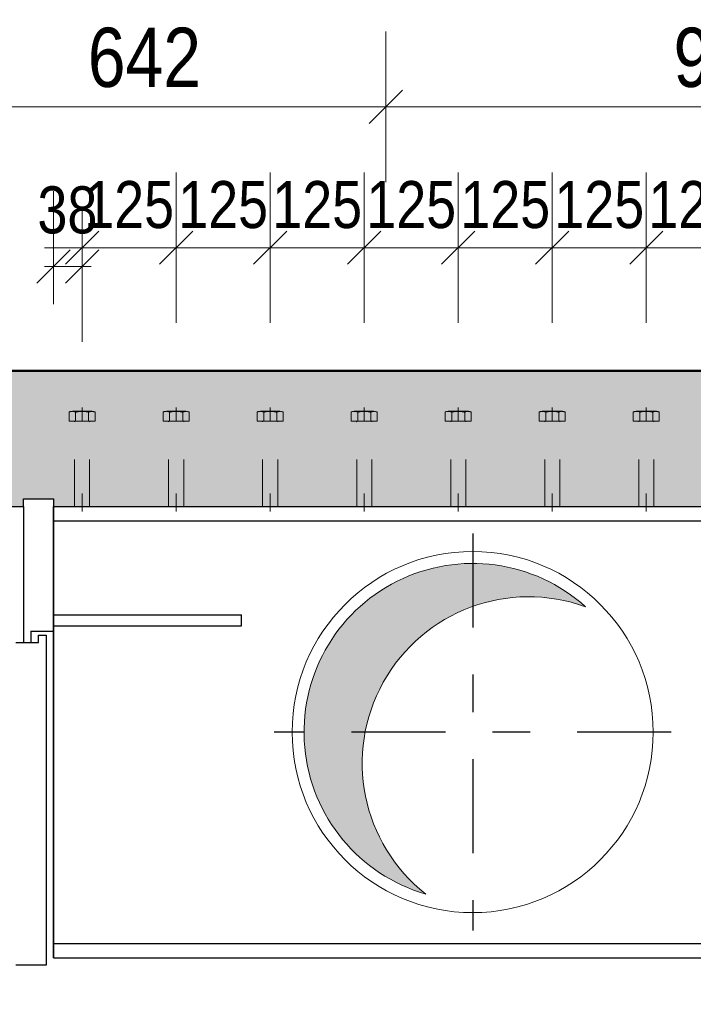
# Model space of a CAD drawing. Header units: millimetres. Extents: x -8.5 to 60.3, y 0 to 42.
# Tile 42 of 109: x 14.7 to 16.5, y 9.5 to 12.1. Entities that reach past the tile are written whole.
import ezdxf

# ---------------------------------------------------------------- set-up
doc = ezdxf.new("R2010")
doc.units = ezdxf.units.MM
doc.linetypes.add('DASHDOT', pattern=[1, 0.5, -0.25, 0, -0.25])
doc.linetypes.add('HIDDEN', pattern=[0.375, 0.25, -0.125])
doc.styles.add('Arial Narrow', font='ARIALN.TTF')
doc.dimstyles.new('Arch_Strakon_dimstyle', dxfattribs={"dimtxt": 11.25, "dimasz": 1, "dimexe": 1.25, "dimexo": 0.0625, "dimgap": 1, "dimtad": 0, "dimdec": 3, "dimzin": 12, "dimdsep": 46, "dimtxsty": 'Arial Narrow', "dimblk": 'Arrowhead_Tick', "dimsah": 1, "dimcen": 0, "dimse1": 1, "dimse2": 1, "dimclrd": 6, "dimclrt": 3, "dimazin": 0, "dimtfac": 1, "dimtdec": 4, "dimtmove": 0, "dimatfit": 3, "dimldrblk": 'NONE', "dimfxl": 1, "dimtvp": 1, "dimtolj": 1, "dimtzin": 0, "dimlwd": 13, "dimarcsym": 2})

# ---------------------------------------------------------------- blocks, each defined once
blk = doc.blocks.new('Arrowhead_Tick')
at = {"color": 0, "linetype": 'Continuous', "lineweight": -2, "ltscale": 0.5}
for p, q in [((0, 20), (0, -10)), ((-1, 0), (0, 0)), ((10, 0), (0, 0))]:
    blk.add_line(p, q, dxfattribs=at)
at = {"color": 2, "linetype": 'Continuous', "lineweight": 35, "ltscale": 0.5}
blk.add_line((4.42, 4.42), (-4.42, -4.42), dxfattribs=at)
blk = doc.blocks.new('*D28')
at = {"color": 6, "linetype": 'Continuous', "lineweight": 13}
blk.add_line((23.0661, 9.6636), (23.0661, 10.8436), dxfattribs=at)
at = {"layer": 'Defpoints', "color": 0}
for p in [(3.6684, 10.8536), (23.0661, 10.8536), (3.6684, 9.6536)]:
    blk.add_point(p, dxfattribs=at)
at = {"color": 6, "lineweight": 13, "xscale": 0.01, "yscale": 0.01, "zscale": 0.01}
for p, rotation in [((23.0661, 10.8536), 90), ((23.0661, 9.6536), 270)]:
    blk.add_blockref('Arrowhead_Tick', p, dxfattribs=dict(at, rotation=rotation))
at = {"color": 2, "lineweight": -2, "insert": (22.9357, 10.2536), "char_height": 0.1575, "attachment_point": 5, "rotation": 90, "style": 'Arial Narrow'}
blk.add_mtext('\\A1;600', dxfattribs=at)
blk = doc.blocks.new('_None')
blk = doc.blocks.new('*D56')
at = {"color": 6, "linetype": 'Continuous', "lineweight": 13}
blk.add_line((14.3884, 11.9159), (15.6517, 11.9159), dxfattribs=at)
at = {"layer": 'Defpoints', "color": 0}
for p in [(15.6617, 11.9159), (15.6617, 11.2136), (14.3784, 9.5936)]:
    blk.add_point(p, dxfattribs=at)
at = {"color": 6, "lineweight": 13, "xscale": 0.01, "yscale": 0.01, "zscale": 0.01}
for p, rotation in [((15.6617, 11.9159), 359.9999999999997), ((14.3784, 11.9159), 179.9999999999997)]:
    blk.add_blockref('Arrowhead_Tick', p, dxfattribs=dict(at, rotation=rotation))
at = {"color": 2, "lineweight": -2, "insert": (15.02, 12.0464), "char_height": 0.1575, "attachment_point": 5, "style": 'Arial Narrow'}
blk.add_mtext('\\A1;642', dxfattribs=at)
blk = doc.blocks.new('*D57')
at = {"color": 6, "linetype": 'Continuous', "lineweight": 13}
blk.add_line((15.6717, 11.9159), (17.4828, 11.9159), dxfattribs=at)
at = {"layer": 'Defpoints', "color": 0}
for p in [(17.4928, 11.9159), (15.6617, 11.2136), (17.4928, 10.7816)]:
    blk.add_point(p, dxfattribs=at)
at = {"color": 6, "lineweight": 13, "xscale": 0.01, "yscale": 0.01, "zscale": 0.01}
blk.add_blockref('Arrowhead_Tick', (17.4928, 11.9159), dxfattribs=at)
at = {"color": 6, "lineweight": 13, "xscale": 0.01, "yscale": 0.01, "zscale": 0.01, "rotation": 180}
blk.add_blockref('Arrowhead_Tick', (15.6617, 11.9159), dxfattribs=at)
at = {"color": 2, "lineweight": -2, "insert": (16.5772, 12.0464), "char_height": 0.1575, "attachment_point": 5, "style": 'Arial Narrow'}
blk.add_mtext('\\A1;916', dxfattribs=at)
blk = doc.blocks.new('*D65')
at = {"color": 6, "linetype": 'Continuous', "lineweight": 13}
for p, q in [((14.7484, 8.4117), (14.7384, 8.4117)), ((14.7584, 8.4117), (14.7784, 8.4117)), ((14.7884, 8.4117), (14.7984, 8.4117))]:
    blk.add_line(p, q, dxfattribs=at)
at = {"layer": 'Defpoints', "color": 0}
for p in [(14.7584, 9.6336), (14.7784, 9.6536), (14.7784, 8.4117)]:
    blk.add_point(p, dxfattribs=at)
at = {"color": 6, "lineweight": 13, "xscale": 0.01, "yscale": 0.01, "zscale": 0.01}
blk.add_blockref('Arrowhead_Tick', (14.7584, 8.4117), dxfattribs=at)
at = {"color": 6, "lineweight": 13, "xscale": 0.01, "yscale": 0.01, "zscale": 0.01, "rotation": 180}
blk.add_blockref('Arrowhead_Tick', (14.7784, 8.4117), dxfattribs=at)
at = {"color": 2, "lineweight": -2, "insert": (14.9564, 8.4617), "char_height": 0.1575, "attachment_point": 5, "style": 'Arial Narrow'}
blk.add_mtext('\\A1;10', dxfattribs=at)
blk = doc.blocks.new('*D66')
at = {"color": 6, "linetype": 'Continuous', "lineweight": 13}
blk.add_line((14.7884, 8.4617), (37.2933, 8.4617), dxfattribs=at)
at = {"layer": 'Defpoints', "color": 0}
for p in [(14.7784, 9.6536), (37.3033, 9.6536), (37.3033, 8.4617)]:
    blk.add_point(p, dxfattribs=at)
at = {"color": 6, "lineweight": 13, "xscale": 0.01, "yscale": 0.01, "zscale": 0.01}
blk.add_blockref('Arrowhead_Tick', (37.3033, 8.4617), dxfattribs=at)
at = {"color": 6, "lineweight": 13, "xscale": 0.01, "yscale": 0.01, "zscale": 0.01, "rotation": 180}
blk.add_blockref('Arrowhead_Tick', (14.7784, 8.4617), dxfattribs=at)
at = {"color": 2, "lineweight": -2, "insert": (26.0408, 8.5921), "char_height": 0.1575, "attachment_point": 5, "style": 'Arial Narrow'}
blk.add_mtext('\\A1;11262', dxfattribs=at)
blk = doc.blocks.new('*D102')
at = {"color": 6, "linetype": 'Continuous', "lineweight": 13}
blk.add_line((14.3884, 7.9414), (36.2328, 7.9414), dxfattribs=at)
at = {"layer": 'Defpoints', "color": 0}
for p in [(14.3784, 9.5936), (36.2428, 8.6434), (36.2428, 7.9414)]:
    blk.add_point(p, dxfattribs=at)
at = {"color": 6, "lineweight": 13, "xscale": 0.01, "yscale": 0.01, "zscale": 0.01}
blk.add_blockref('Arrowhead_Tick', (36.2428, 7.9414), dxfattribs=at)
at = {"color": 6, "lineweight": 13, "xscale": 0.01, "yscale": 0.01, "zscale": 0.01, "rotation": 180}
blk.add_blockref('Arrowhead_Tick', (14.3784, 7.9414), dxfattribs=at)
at = {"color": 2, "lineweight": 35, "insert": (25.3106, 8.0807), "char_height": 0.175, "attachment_point": 5, "style": 'Arial Narrow'}
blk.add_mtext('\\A1;10932', dxfattribs=at)
blk = doc.blocks.new('*D300')
at = {"color": 6, "linetype": 'Continuous', "lineweight": 13}
for p, q in [((14.7684, 11.4914), (14.7584, 11.4914)), ((14.7784, 11.4914), (14.8544, 11.4914)), ((14.8644, 11.4914), (14.8744, 11.4914))]:
    blk.add_line(p, q, dxfattribs=at)
at = {"layer": 'Defpoints', "color": 0}
for p in [(14.8544, 11.4914), (14.8544, 11.1163), (14.7784, 10.8536)]:
    blk.add_point(p, dxfattribs=at)
at = {"color": 6, "lineweight": 13, "xscale": 0.01, "yscale": 0.01, "zscale": 0.01}
blk.add_blockref('Arrowhead_Tick', (14.7784, 11.4914), dxfattribs=at)
at = {"color": 6, "lineweight": 13, "xscale": 0.01, "yscale": 0.01, "zscale": 0.01, "rotation": 180}
blk.add_blockref('Arrowhead_Tick', (14.8544, 11.4914), dxfattribs=at)
at = {"color": 3, "lineweight": 35, "insert": (14.8152, 11.6411), "char_height": 0.125, "attachment_point": 5, "style": 'Arial Narrow'}
blk.add_mtext('\\A1;38', dxfattribs=at)
blk = doc.blocks.new('*D301')
at = {"color": 6, "linetype": 'Continuous', "lineweight": 13}
blk.add_line((14.8644, 11.5414), (15.0944, 11.5414), dxfattribs=at)
at = {"layer": 'Defpoints', "color": 0}
for p in [(15.1044, 11.5414), (14.8544, 11.1163), (15.1044, 11.1163)]:
    blk.add_point(p, dxfattribs=at)
at = {"color": 6, "lineweight": 13, "xscale": 0.01, "yscale": 0.01, "zscale": 0.01}
blk.add_blockref('Arrowhead_Tick', (15.1044, 11.5414), dxfattribs=at)
at = {"color": 6, "lineweight": 13, "xscale": 0.01, "yscale": 0.01, "zscale": 0.01, "rotation": 180}
blk.add_blockref('Arrowhead_Tick', (14.8544, 11.5414), dxfattribs=at)
at = {"color": 3, "lineweight": 35, "insert": (14.9794, 11.6552), "char_height": 0.125, "attachment_point": 5, "style": 'Arial Narrow'}
blk.add_mtext('\\A1;125', dxfattribs=at)
blk = doc.blocks.new('*D302')
at = {"color": 6, "linetype": 'Continuous', "lineweight": 13}
blk.add_line((15.1144, 11.5414), (15.3444, 11.5414), dxfattribs=at)
at = {"layer": 'Defpoints', "color": 0}
for p in [(15.3544, 11.5414), (15.1044, 11.1163), (15.3544, 11.1163)]:
    blk.add_point(p, dxfattribs=at)
at = {"color": 6, "lineweight": 13, "xscale": 0.01, "yscale": 0.01, "zscale": 0.01}
blk.add_blockref('Arrowhead_Tick', (15.3544, 11.5414), dxfattribs=at)
at = {"color": 6, "lineweight": 13, "xscale": 0.01, "yscale": 0.01, "zscale": 0.01, "rotation": 180}
blk.add_blockref('Arrowhead_Tick', (15.1044, 11.5414), dxfattribs=at)
at = {"color": 3, "lineweight": 35, "insert": (15.2294, 11.6552), "char_height": 0.125, "attachment_point": 5, "style": 'Arial Narrow'}
blk.add_mtext('\\A1;125', dxfattribs=at)
blk = doc.blocks.new('*D303')
at = {"color": 6, "linetype": 'Continuous', "lineweight": 13}
blk.add_line((15.3644, 11.5414), (15.5944, 11.5414), dxfattribs=at)
at = {"layer": 'Defpoints', "color": 0}
for p in [(15.6044, 11.5414), (15.3544, 11.1163), (15.6044, 11.1163)]:
    blk.add_point(p, dxfattribs=at)
at = {"color": 6, "lineweight": 13, "xscale": 0.01, "yscale": 0.01, "zscale": 0.01}
blk.add_blockref('Arrowhead_Tick', (15.6044, 11.5414), dxfattribs=at)
at = {"color": 6, "lineweight": 13, "xscale": 0.01, "yscale": 0.01, "zscale": 0.01, "rotation": 180}
blk.add_blockref('Arrowhead_Tick', (15.3544, 11.5414), dxfattribs=at)
at = {"color": 3, "lineweight": 35, "insert": (15.4794, 11.6552), "char_height": 0.125, "attachment_point": 5, "style": 'Arial Narrow'}
blk.add_mtext('\\A1;125', dxfattribs=at)
blk = doc.blocks.new('*D304')
at = {"color": 6, "linetype": 'Continuous', "lineweight": 13}
blk.add_line((15.8644, 11.5414), (16.0944, 11.5414), dxfattribs=at)
at = {"layer": 'Defpoints', "color": 0}
for p in [(16.1044, 11.5414), (15.8544, 11.1163), (16.1044, 11.1163)]:
    blk.add_point(p, dxfattribs=at)
at = {"color": 6, "lineweight": 13, "xscale": 0.01, "yscale": 0.01, "zscale": 0.01}
blk.add_blockref('Arrowhead_Tick', (16.1044, 11.5414), dxfattribs=at)
at = {"color": 6, "lineweight": 13, "xscale": 0.01, "yscale": 0.01, "zscale": 0.01, "rotation": 180}
blk.add_blockref('Arrowhead_Tick', (15.8544, 11.5414), dxfattribs=at)
at = {"color": 3, "lineweight": 35, "insert": (15.9794, 11.6552), "char_height": 0.125, "attachment_point": 5, "style": 'Arial Narrow'}
blk.add_mtext('\\A1;125', dxfattribs=at)
blk = doc.blocks.new('*D305')
at = {"color": 6, "linetype": 'Continuous', "lineweight": 13}
blk.add_line((16.1144, 11.5414), (16.3444, 11.5414), dxfattribs=at)
at = {"layer": 'Defpoints', "color": 0}
for p in [(16.3544, 11.5414), (16.1044, 11.1163), (16.3544, 11.1163)]:
    blk.add_point(p, dxfattribs=at)
at = {"color": 6, "lineweight": 13, "xscale": 0.01, "yscale": 0.01, "zscale": 0.01}
blk.add_blockref('Arrowhead_Tick', (16.3544, 11.5414), dxfattribs=at)
at = {"color": 6, "lineweight": 13, "xscale": 0.01, "yscale": 0.01, "zscale": 0.01, "rotation": 180}
blk.add_blockref('Arrowhead_Tick', (16.1044, 11.5414), dxfattribs=at)
at = {"color": 3, "lineweight": 35, "insert": (16.2294, 11.6552), "char_height": 0.125, "attachment_point": 5, "style": 'Arial Narrow'}
blk.add_mtext('\\A1;125', dxfattribs=at)
blk = doc.blocks.new('*D306')
at = {"color": 6, "linetype": 'Continuous', "lineweight": 13}
blk.add_line((16.3644, 11.5414), (16.5944, 11.5414), dxfattribs=at)
at = {"layer": 'Defpoints', "color": 0}
for p in [(16.6044, 11.5414), (16.3544, 11.1163), (16.6044, 11.1163)]:
    blk.add_point(p, dxfattribs=at)
at = {"color": 6, "lineweight": 13, "xscale": 0.01, "yscale": 0.01, "zscale": 0.01}
blk.add_blockref('Arrowhead_Tick', (16.6044, 11.5414), dxfattribs=at)
at = {"color": 6, "lineweight": 13, "xscale": 0.01, "yscale": 0.01, "zscale": 0.01, "rotation": 180}
blk.add_blockref('Arrowhead_Tick', (16.3544, 11.5414), dxfattribs=at)
at = {"color": 3, "lineweight": 35, "insert": (16.4794, 11.6552), "char_height": 0.125, "attachment_point": 5, "style": 'Arial Narrow'}
blk.add_mtext('\\A1;125', dxfattribs=at)
blk = doc.blocks.new('*D374')
at = {"color": 6, "linetype": 'Continuous', "lineweight": 13}
blk.add_line((15.6144, 11.5414), (15.8444, 11.5414), dxfattribs=at)
at = {"layer": 'Defpoints', "color": 0}
for p in [(15.8544, 11.5414), (15.6044, 11.1163), (15.8544, 11.1163)]:
    blk.add_point(p, dxfattribs=at)
at = {"color": 6, "lineweight": 13, "xscale": 0.01, "yscale": 0.01, "zscale": 0.01}
blk.add_blockref('Arrowhead_Tick', (15.8544, 11.5414), dxfattribs=at)
at = {"color": 6, "lineweight": 13, "xscale": 0.01, "yscale": 0.01, "zscale": 0.01, "rotation": 180}
blk.add_blockref('Arrowhead_Tick', (15.6044, 11.5414), dxfattribs=at)
at = {"color": 3, "lineweight": 35, "insert": (15.7294, 11.6552), "char_height": 0.125, "attachment_point": 5, "style": 'Arial Narrow'}
blk.add_mtext('\\A1;125', dxfattribs=at)

msp = doc.modelspace()

# ---------------------------------------------------------------- hatches: boundary and pattern name
at = {"true_color": 0xceffce}
msp.add_hatch(color=254, dxfattribs=at).paths.add_polyline_path([(36.903281, 11.213589), (36.803281, 10.853589), (14.778382, 10.853589), (14.778382, 10.873589), (14.698382, 10.873589), (14.698382, 10.853589), (14.058382, 10.853589), (14.058382, 10.873589), (13.978382, 10.873589), (13.978382, 10.853589), (3.668384, 10.853589), (3.668384, 10.873589), (3.618384, 10.873589), (3.618384, 10.853589), (3.078384, 10.853589), (3.078384, 11.213589)])
at = {"true_color": 0xdfdfdf}
msp.add_hatch(color=254, dxfattribs=at).paths.add_polyline_path([(16.18694, 10.591994), (16.180813, 10.597224), (16.174593, 10.602344), (16.168282, 10.607351), (16.161881, 10.612244), (16.155394, 10.617021), (16.148823, 10.621681), (16.142168, 10.626222), (16.135433, 10.630643), (16.12862, 10.634942), (16.12173, 10.639117), (16.114767, 10.643169), (16.107732, 10.647095), (16.100627, 10.650893), (16.093456, 10.654564), (16.08622, 10.658104), (16.078921, 10.661515), (16.071562, 10.664794), (16.064145, 10.667939), (16.056674, 10.670952), (16.049149, 10.673829), (16.041573, 10.676571), (16.03395, 10.679176), (16.026281, 10.681644), (16.018569, 10.683974), (16.010817, 10.686165), (16.003026, 10.688216), (15.9952, 10.690127), (15.98734, 10.691897), (15.97945, 10.693525), (15.971532, 10.695011), (15.963589, 10.696355), (15.955623, 10.697556), (15.947636, 10.698614), (15.939632, 10.699528), (15.931613, 10.700298), (15.923581, 10.700924), (15.915539, 10.701406), (15.90749, 10.701742), (15.899436, 10.701935), (15.89138, 10.701982), (15.883325, 10.701885), (15.875272, 10.701643), (15.867225, 10.701257), (15.859186, 10.700726), (15.851159, 10.70005), (15.843144, 10.699231), (15.835146, 10.698267), (15.827166, 10.69716), (15.819207, 10.69591), (15.811272, 10.694517), (15.803364, 10.692982), (15.795484, 10.691305), (15.787636, 10.689487), (15.779821, 10.687528), (15.772044, 10.685429), (15.764305, 10.68319), (15.756607, 10.680813), (15.748954, 10.678298), (15.741346, 10.675645), (15.733788, 10.672857), (15.726281, 10.669933), (15.718828, 10.666875), (15.711431, 10.663683), (15.704093, 10.660359), (15.696815, 10.656904), (15.689601, 10.653318), (15.682452, 10.649604), (15.675371, 10.645762), (15.66836, 10.641793), (15.661422, 10.637698), (15.654559, 10.63348), (15.647772, 10.629139), (15.641064, 10.624677), (15.634438, 10.620095), (15.627895, 10.615395), (15.621437, 10.610578), (15.615068, 10.605646), (15.608787, 10.6006), (15.602599, 10.595442), (15.596504, 10.590174), (15.590505, 10.584797), (15.584603, 10.579313), (15.578801, 10.573724), (15.5731, 10.568032), (15.567502, 10.562238), (15.562009, 10.556344), (15.556623, 10.550353), (15.551346, 10.544266), (15.546179, 10.538085), (15.541124, 10.531813), (15.536182, 10.52545), (15.531355, 10.519), (15.526645, 10.512464), (15.522053, 10.505845), (15.517581, 10.499144), (15.51323, 10.492364), (15.509001, 10.485506), (15.504897, 10.478574), (15.500917, 10.471569), (15.497064, 10.464494), (15.493339, 10.457351), (15.489743, 10.450142), (15.486276, 10.44287), (15.482941, 10.435536), (15.479739, 10.428144), (15.476669, 10.420696), (15.473734, 10.413193), (15.470934, 10.405639), (15.468271, 10.398036), (15.465744, 10.390386), (15.463355, 10.382692), (15.461105, 10.374957), (15.458994, 10.367182), (15.457023, 10.35937), (15.455193, 10.351525), (15.453504, 10.343648), (15.451957, 10.335741), (15.450553, 10.327809), (15.44929, 10.319852), (15.448172, 10.311874), (15.447196, 10.303877), (15.446365, 10.295864), (15.445677, 10.287837), (15.445134, 10.279799), (15.444735, 10.271753), (15.444481, 10.2637), (15.444372, 10.255645), (15.444408, 10.247589), (15.444588, 10.239535), (15.444913, 10.231485), (15.445382, 10.223442), (15.445996, 10.21541), (15.446754, 10.207389), (15.447656, 10.199384), (15.448702, 10.191396), (15.449891, 10.183428), (15.451223, 10.175482), (15.452697, 10.167562), (15.454314, 10.15967), (15.456072, 10.151808), (15.457971, 10.143979), (15.46001, 10.136185), (15.462189, 10.128429), (15.464508, 10.120714), (15.466964, 10.113041), (15.469558, 10.105414), (15.472288, 10.097834), (15.475154, 10.090305), (15.478155, 10.082829), (15.48129, 10.075407), (15.484558, 10.068044), (15.487957, 10.06074), (15.491487, 10.053498), (15.495147, 10.046321), (15.498935, 10.039211), (15.50285, 10.03217), (15.506891, 10.025201), (15.511056, 10.018305), (15.515345, 10.011485), (15.519756, 10.004744), (15.524287, 9.998082), (15.528937, 9.991504), (15.533704, 9.985009), (15.538587, 9.978602), (15.543585, 9.972283), (15.548695, 9.966055), (15.553917, 9.95992), (15.559247, 9.95388), (15.564686, 9.947936), (15.57023, 9.942091), (15.575878, 9.936347), (15.581629, 9.930705), (15.58748, 9.925167), (15.59343, 9.919736), (15.599476, 9.914412), (15.605617, 9.909197), (15.611851, 9.904094), (15.618176, 9.899103), (15.624589, 9.894227), (15.631088, 9.889467), (15.637672, 9.884825), (15.644339, 9.880301), (15.651085, 9.875898), (15.65791, 9.871617), (15.66481, 9.86746), (15.671784, 9.863427), (15.67883, 9.85952), (15.685944, 9.85574), (15.693125, 9.852088), (15.700371, 9.848566), (15.707678, 9.845175), (15.715046, 9.841916), (15.722471, 9.838789), (15.72995, 9.835797), (15.737483, 9.832939), (15.745065, 9.830217), (15.752695, 9.827632), (15.760371, 9.825184), (15.768089, 9.822875), (15.762067, 9.827697), (15.75613, 9.832623), (15.75028, 9.837652), (15.744518, 9.842783), (15.738846, 9.848013), (15.733267, 9.853341), (15.727781, 9.858765), (15.722391, 9.864284), (15.717098, 9.869897), (15.711903, 9.875601), (15.706808, 9.881394), (15.701816, 9.887275), (15.696926, 9.893243), (15.692142, 9.899295), (15.687463, 9.905429), (15.682893, 9.911644), (15.678431, 9.917938), (15.674079, 9.924308), (15.66984, 9.930753), (15.665713, 9.937272), (15.661701, 9.943861), (15.657804, 9.950519), (15.654023, 9.957244), (15.650361, 9.964034), (15.646817, 9.970887), (15.643394, 9.9778), (15.640091, 9.984772), (15.63691, 9.991801), (15.633853, 9.998884), (15.630919, 10.006019), (15.62811, 10.013205), (15.625427, 10.020438), (15.622871, 10.027716), (15.620441, 10.035039), (15.61814, 10.042402), (15.615967, 10.049805), (15.613924, 10.057244), (15.61201, 10.064718), (15.610228, 10.072224), (15.608576, 10.07976), (15.607056, 10.087323), (15.605668, 10.094912), (15.604412, 10.102524), (15.60329, 10.110156), (15.6023, 10.117808), (15.601445, 10.125475), (15.600722, 10.133156), (15.600134, 10.140848), (15.59968, 10.148549), (15.599361, 10.156257), (15.599176, 10.16397), (15.599125, 10.171685), (15.599208, 10.179399), (15.599427, 10.18711), (15.599779, 10.194817), (15.600266, 10.202517), (15.600887, 10.210206), (15.601642, 10.217884), (15.602531, 10.225547), (15.603553, 10.233194), (15.604708, 10.240822), (15.605996, 10.248428), (15.607416, 10.256011), (15.608969, 10.263568), (15.610653, 10.271097), (15.612467, 10.278595), (15.614413, 10.286061), (15.616488, 10.293491), (15.618692, 10.300884), (15.621025, 10.308238), (15.623486, 10.31555), (15.626073, 10.322818), (15.628787, 10.330039), (15.631627, 10.337212), (15.634591, 10.344335), (15.637679, 10.351405), (15.640889, 10.35842), (15.644222, 10.365378), (15.647675, 10.372277), (15.651248, 10.379114), (15.654939, 10.385888), (15.658748, 10.392597), (15.662674, 10.399239), (15.666714, 10.405811), (15.670869, 10.412311), (15.675136, 10.418738), (15.679514, 10.42509), (15.684003, 10.431365), (15.6886, 10.43756), (15.693305, 10.443674), (15.698115, 10.449706), (15.70303, 10.455652), (15.708048, 10.461512), (15.713167, 10.467284), (15.718386, 10.472965), (15.723703, 10.478555), (15.729117, 10.484051), (15.734626, 10.489452), (15.740228, 10.494756), (15.745922, 10.499962), (15.751706, 10.505068), (15.757577, 10.510072), (15.763535, 10.514973), (15.769578, 10.519769), (15.775703, 10.524459), (15.781909, 10.529042), (15.788194, 10.533516), (15.794556, 10.537879), (15.800994, 10.542132), (15.807504, 10.546271), (15.814085, 10.550296), (15.820736, 10.554206), (15.827454, 10.557999), (15.834237, 10.561675), (15.841083, 10.565231), (15.847989, 10.568668), (15.854955, 10.571984), (15.861978, 10.575179), (15.869055, 10.57825), (15.876184, 10.581197), (15.883364, 10.58402), (15.890592, 10.586717), (15.897866, 10.589288), (15.905183, 10.591731), (15.912542, 10.594047), (15.919941, 10.596234), (15.927376, 10.598291), (15.934846, 10.600219), (15.942349, 10.602016), (15.949881, 10.603682), (15.957442, 10.605217), (15.965028, 10.60662), (15.972638, 10.60789), (15.980268, 10.609027), (15.987917, 10.610031), (15.995583, 10.610902), (16.003262, 10.611639), (16.010953, 10.612242), (16.018654, 10.612711), (16.026361, 10.613045), (16.034073, 10.613245), (16.041788, 10.613311), (16.049502, 10.613242), (16.057214, 10.613039), (16.064922, 10.612701), (16.072622, 10.612229), (16.080313, 10.611623), (16.087992, 10.610883), (16.095657, 10.610009), (16.103306, 10.609002), (16.110936, 10.607861), (16.118545, 10.606588), (16.12613, 10.605182), (16.13369, 10.603644), (16.141222, 10.601975), (16.148724, 10.600175), (16.156193, 10.598244), (16.163628, 10.596183), (16.171025, 10.593993), (16.178383, 10.591674), (16.1857, 10.589228), (16.192973, 10.586654)])

# ---------------------------------------------------------------- linework, layer by layer
at = {"color": 4, "linetype": 'Continuous', "lineweight": 50}
for p, q in [((3.578384, 11.213589), (36.903281, 11.213589)), ((13.305144, 11.213589), (15.661656, 11.213589))]:
    msp.add_line(p, q, dxfattribs=at)
at = {"color": 6, "linetype": 'HIDDEN', "lineweight": 13, "ltscale": 0.5}
for p, q in [((14.819741, 11.080341), (14.819741, 11.10402)), ((14.828402, 11.106341), (14.880363, 11.106341)), ((14.837062, 11.10402), (14.837062, 11.080341)), ((14.854382, 11.116341), (14.854382, 11.080341)), ((14.871703, 11.080341), (14.871703, 11.104005)), ((14.889023, 11.080341), (14.889023, 11.104005)), ((15.069741, 11.080341), (15.069741, 11.10402)), ((15.078402, 11.106341), (15.130363, 11.106341)), ((15.087062, 11.10402), (15.087062, 11.080341)), ((15.104382, 11.116341), (15.104382, 11.080341)), ((15.121703, 11.080341), (15.121703, 11.104005)), ((15.139023, 11.080341), (15.139023, 11.104005)), ((15.319741, 11.080341), (15.319741, 11.10402)), ((15.328402, 11.106341), (15.380363, 11.106341)), ((15.337062, 11.10402), (15.337062, 11.080341)), ((15.354382, 11.116341), (15.354382, 11.080341)), ((15.371703, 11.080341), (15.371703, 11.104005)), ((15.389023, 11.080341), (15.389023, 11.104005)), ((15.569741, 11.080341), (15.569741, 11.10402)), ((15.578402, 11.106341), (15.630363, 11.106341)), ((15.587062, 11.10402), (15.587062, 11.080341)), ((15.604382, 11.116341), (15.604382, 11.080341)), ((15.621703, 11.080341), (15.621703, 11.104005)), ((15.639023, 11.080341), (15.639023, 11.104005)), ((15.819741, 11.080341), (15.819741, 11.10402)), ((15.828402, 11.106341), (15.880363, 11.106341)), ((15.837062, 11.10402), (15.837062, 11.080341)), ((15.854382, 11.116341), (15.854382, 11.080341)), ((15.871703, 11.080341), (15.871703, 11.104005)), ((15.889023, 11.080341), (15.889023, 11.104005)), ((16.069741, 11.080341), (16.069741, 11.10402)), ((16.078402, 11.106341), (16.130363, 11.106341)), ((16.087062, 11.10402), (16.087062, 11.080341)), ((16.104382, 11.116341), (16.104382, 11.080341)), ((16.121703, 11.080341), (16.121703, 11.104005)), ((16.139023, 11.080341), (16.139023, 11.104005)), ((16.319741, 11.080341), (16.319741, 11.10402)), ((16.328402, 11.106341), (16.380363, 11.106341)), ((16.337062, 11.10402), (16.337062, 11.080341)), ((16.354382, 11.116341), (16.354382, 11.080341)), ((16.371703, 11.080341), (16.371703, 11.104005)), ((16.389023, 11.080341), (16.389023, 11.104005)), ((14.889023, 11.080341), (14.819741, 11.080341)), ((14.876382, 11.080341), (14.832382, 11.080341)), ((14.834382, 10.853589), (14.834382, 11.078341)), ((14.874382, 10.853589), (14.874382, 11.078341)), ((15.139023, 11.080341), (15.069741, 11.080341)), ((15.126382, 11.080341), (15.082382, 11.080341)), ((15.084382, 10.853589), (15.084382, 11.078341)), ((15.124382, 10.853589), (15.124382, 11.078341)), ((15.389023, 11.080341), (15.319741, 11.080341)), ((15.376382, 11.080341), (15.332382, 11.080341)), ((15.334382, 10.853589), (15.334382, 11.078341)), ((15.374382, 10.853589), (15.374382, 11.078341)), ((15.639023, 11.080341), (15.569741, 11.080341)), ((15.626382, 11.080341), (15.582382, 11.080341)), ((15.584382, 10.853589), (15.584382, 11.078341)), ((15.624382, 10.853589), (15.624382, 11.078341)), ((15.889023, 11.080341), (15.819741, 11.080341)), ((15.876382, 11.080341), (15.832382, 11.080341)), ((15.834382, 10.853589), (15.834382, 11.078341)), ((15.874382, 10.853589), (15.874382, 11.078341)), ((16.139023, 11.080341), (16.069741, 11.080341)), ((16.126382, 11.080341), (16.082382, 11.080341)), ((16.084382, 10.853589), (16.084382, 11.078341)), ((16.124382, 10.853589), (16.124382, 11.078341)), ((16.389023, 11.080341), (16.319741, 11.080341)), ((16.376382, 11.080341), (16.332382, 11.080341)), ((16.334382, 10.853589), (16.334382, 11.078341)), ((16.374382, 10.853589), (16.374382, 11.078341)), ((14.834382, 10.853589), (14.834382, 10.887808)), ((14.854382, 10.853589), (14.854382, 10.887808)), ((14.854382, 10.887808), (14.854382, 10.840341)), ((14.874382, 10.853589), (14.874382, 10.887808)), ((15.084382, 10.853589), (15.084382, 10.887808)), ((15.104382, 10.853589), (15.104382, 10.887808)), ((15.104382, 10.887808), (15.104382, 10.840341)), ((15.124382, 10.853589), (15.124382, 10.887808)), ((15.334382, 10.853589), (15.334382, 10.887808)), ((15.354382, 10.853589), (15.354382, 10.887808)), ((15.354382, 10.887808), (15.354382, 10.840341)), ((15.374382, 10.853589), (15.374382, 10.887808)), ((15.584382, 10.853589), (15.584382, 10.887808)), ((15.604382, 10.853589), (15.604382, 10.887808)), ((15.604382, 10.887808), (15.604382, 10.840341)), ((15.624382, 10.853589), (15.624382, 10.887808)), ((15.834382, 10.853589), (15.834382, 10.887808)), ((15.854382, 10.853589), (15.854382, 10.887808)), ((15.854382, 10.887808), (15.854382, 10.840341)), ((15.874382, 10.853589), (15.874382, 10.887808)), ((16.084382, 10.853589), (16.084382, 10.887808)), ((16.104382, 10.853589), (16.104382, 10.887808)), ((16.104382, 10.887808), (16.104382, 10.840341)), ((16.124382, 10.853589), (16.124382, 10.887808)), ((16.334382, 10.853589), (16.334382, 10.887808)), ((16.354382, 10.853589), (16.354382, 10.887808)), ((16.354382, 10.887808), (16.354382, 10.840341)), ((16.374382, 10.853589), (16.374382, 10.887808)), ((14.874382, 10.853589), (14.834382, 10.853589)), ((15.124382, 10.853589), (15.084382, 10.853589)), ((15.374382, 10.853589), (15.334382, 10.853589)), ((15.624382, 10.853589), (15.584382, 10.853589)), ((15.874382, 10.853589), (15.834382, 10.853589)), ((16.124382, 10.853589), (16.084382, 10.853589)), ((16.374382, 10.853589), (16.334382, 10.853589))]:
    msp.add_line(p, q, dxfattribs=at)
at = {"color": 3, "linetype": 'Continuous', "lineweight": 25}
for p, q in [((14.698382, 10.853589), (14.698382, 10.873589)), ((14.698382, 10.873589), (14.778382, 10.873589)), ((14.778382, 10.873589), (14.778382, 10.853589)), ((14.058382, 10.853589), (14.698382, 10.853589)), ((14.698382, 10.853589), (14.698382, 10.491589)), ((14.778382, 10.853589), (14.778382, 10.16274)), ((14.778382, 9.653589), (14.778382, 10.853589)), ((14.778382, 10.853589), (36.803281, 10.853589)), ((14.778382, 10.815589), (36.803281, 10.815589)), ((14.778382, 10.565589), (15.278382, 10.565589)), ((15.278382, 10.535589), (15.278382, 10.565589)), ((14.778382, 10.535589), (15.278382, 10.535589)), ((14.718382, 10.521589), (14.718382, 10.491589)), ((14.718382, 10.521589), (14.778382, 10.521589)), ((14.738382, 10.491589), (14.738382, 10.511589)), ((14.738382, 10.511589), (14.758382, 10.511589)), ((14.758382, 10.511589), (14.758382, 9.633589)), ((14.778382, 10.521589), (14.778382, 9.653589)), ((14.678382, 10.491589), (14.738382, 10.491589)), ((14.698382, 10.491589), (14.718382, 10.491589)), ((14.778382, 9.691589), (37.303281, 9.691589)), ((14.758382, 9.633589), (14.678382, 9.633589)), ((14.778382, 9.653589), (37.303281, 9.653589))]:
    msp.add_line(p, q, dxfattribs=at)
at = {"color": 10, "linetype": 'DASHDOT', "ltscale": 0.5}
for p, q in [((15.892763, 10.781589), (15.892763, 9.725589)), ((16.420763, 10.253589), (15.364763, 10.253589))]:
    msp.add_line(p, q, dxfattribs=at)
at = {"color": 5, "linetype": 'Continuous', "lineweight": 18}
msp.add_circle((15.892763, 10.253589), 0.48, dxfattribs=at)
at = {"color": 6, "linetype": 'HIDDEN', "lineweight": 13, "ltscale": 0.5}
for centre, radius, start, end in [((14.828402, 11.089021), 0.01732, 59.99927, 120.000728), ((14.854382, 11.03942), 0.066867, 74.987632, 105.009015), ((14.880363, 11.089021), 0.017307, 59.974265, 120.025735), ((15.078402, 11.089021), 0.01732, 59.99927, 120.000728), ((15.104382, 11.03942), 0.066867, 74.987632, 105.009015), ((15.130363, 11.089021), 0.017307, 59.974265, 120.025735), ((15.328402, 11.089021), 0.01732, 59.99927, 120.000728), ((15.354382, 11.03942), 0.066867, 74.987632, 105.009015), ((15.380363, 11.089021), 0.017307, 59.974265, 120.025735), ((15.578402, 11.089021), 0.01732, 59.99927, 120.000728), ((15.604382, 11.03942), 0.066867, 74.987632, 105.009015), ((15.630363, 11.089021), 0.017307, 59.974265, 120.025735), ((15.828402, 11.089021), 0.01732, 59.99927, 120.000728), ((15.854382, 11.03942), 0.066867, 74.987632, 105.009015), ((15.880363, 11.089021), 0.017307, 59.974265, 120.025735), ((16.078402, 11.089021), 0.01732, 59.99927, 120.000728), ((16.104382, 11.03942), 0.066867, 74.987632, 105.009015), ((16.130363, 11.089021), 0.017307, 59.974265, 120.025735), ((16.328402, 11.089021), 0.01732, 59.99927, 120.000728), ((16.354382, 11.03942), 0.066867, 74.987632, 105.009015), ((16.380363, 11.089021), 0.017307, 59.974265, 120.025735), ((14.832382, 11.078341), 0.002, 0, 90.000019), ((14.876382, 11.078341), 0.002, 90, 180), ((15.082382, 11.078341), 0.002, 0, 90.000019), ((15.126382, 11.078341), 0.002, 90, 180), ((15.332382, 11.078341), 0.002, 0, 90.000019), ((15.376382, 11.078341), 0.002, 90, 180), ((15.582382, 11.078341), 0.002, 0, 90.000019), ((15.626382, 11.078341), 0.002, 90, 180), ((15.832382, 11.078341), 0.002, 0, 90.000019), ((15.876382, 11.078341), 0.002, 90, 180), ((16.082382, 11.078341), 0.002, 0, 90.000019), ((16.126382, 11.078341), 0.002, 90, 180), ((16.332382, 11.078341), 0.002, 0, 90.000019), ((16.376382, 11.078341), 0.002, 90, 180)]:
    msp.add_arc(centre, radius, start, end, dxfattribs=at)
at = {"color": 9, "linetype": 'Continuous', "lineweight": 0}
for centre, radius, start, end in [((15.892763, 10.253589), 0.448395, 47.969881, 253.856497), ((16.041696, 10.170739), 0.442572, 70.012643, 231.813735)]:
    msp.add_arc(centre, radius, start, end, dxfattribs=at)

# ---------------------------------------------------------------- dimensions: what is measured, and where the dimension line sits
at = {"lineweight": -2}
for base, p1, p2, text, override, picture, middle in [((15.661656, 11.915949), (14.378382, 9.593589), (15.661656, 11.213589), '642', {"dimscale": 0.01, "dimtxt": 15.75, "dimasz": 1, "dimgap": 5, "dimtad": 1, "dimjust": 0, "dimtih": 0, "dimtoh": 0, "dimdec": 2, "dimdsep": 46, "dimtxsty": 'Arial Narrow', "dimclrd": 6, "dimclrt": 2, "dimtix": 1, "dimtofl": 255, "dimtmove": 0, "dimatfit": 2, "dimfxl": 0, "dimfxlon": 0, "dimtvp": 31.746032, "dimlwd": 13}, '*D56', (15.020019, 11.915949)), ((17.492763, 11.915949), (15.661656, 11.213589), (17.492763, 10.781589), '916', {"dimscale": 0.01, "dimtxt": 15.75, "dimasz": 1, "dimgap": 5, "dimtad": 1, "dimjust": 0, "dimtih": 0, "dimtoh": 0, "dimdec": 2, "dimdsep": 46, "dimtxsty": 'Arial Narrow', "dimclrd": 6, "dimclrt": 2, "dimtix": 1, "dimtofl": 255, "dimtmove": 0, "dimatfit": 2, "dimfxl": 0, "dimfxlon": 0, "dimtvp": 31.746032, "dimlwd": 13}, '*D57', (16.577209, 11.915949)), ((14.778382, 8.411652), (14.758382, 9.633589), (14.778382, 9.653589), '10', {"dimscale": 0.01, "dimtxt": 15.75, "dimasz": 1, "dimgap": 5, "dimtad": 1, "dimjust": 4, "dimtih": 0, "dimtoh": 0, "dimdec": 2, "dimdsep": 46, "dimtxsty": 'Arial Narrow', "dimclrd": 6, "dimclrt": 2, "dimtix": 0, "dimtofl": 255, "dimtmove": 2, "dimatfit": 2, "dimfxl": 0, "dimfxlon": 0, "dimtvp": 31.746032, "dimlwd": 13}, '*D65', (14.956357, 8.461652)), ((37.303281, 8.461652), (14.778382, 9.653589), (37.303281, 9.653589), '11262', {"dimscale": 0.01, "dimtxt": 15.75, "dimasz": 1, "dimgap": 5, "dimtad": 1, "dimjust": 0, "dimtih": 0, "dimtoh": 0, "dimdec": 2, "dimdsep": 46, "dimtxsty": 'Arial Narrow', "dimclrd": 6, "dimclrt": 2, "dimtix": 1, "dimtofl": 255, "dimtmove": 0, "dimatfit": 2, "dimfxl": 0, "dimfxlon": 0, "dimtvp": 31.746032, "dimlwd": 13}, '*D66', (26.040832, 8.461652))]:
    dim = msp.add_linear_dim(base=base, p1=p1, p2=p2, text=text, dimstyle='Arch_Strakon_dimstyle', override=override, dxfattribs=at)
    dim.commit()
    dim.dimension.update_dxf_attribs({"geometry": picture, "text_midpoint": middle, "dimtype": 160})
at = {"lineweight": 35}
for base, p1, p2, text, override, picture, middle in [((15.104382, 11.541397), (14.854382, 11.116341), (15.104382, 11.116341), '125', {"dimscale": 0.01, "dimtxt": 12.5, "dimasz": 1, "dimgap": 5, "dimtad": 1, "dimjust": 0, "dimtih": 0, "dimtoh": 0, "dimdec": 3, "dimdsep": 46, "dimtxsty": 'Arial Narrow', "dimclrd": 6, "dimclrt": 3, "dimtix": 1, "dimtofl": 255, "dimtmove": 0, "dimatfit": 2, "dimfxl": 0, "dimfxlon": 0, "dimtvp": 40, "dimlwd": 13}, '*D301', (14.979382, 11.541397)), ((15.354382, 11.541397), (15.104382, 11.116341), (15.354382, 11.116341), '125', {"dimscale": 0.01, "dimtxt": 12.5, "dimasz": 1, "dimgap": 5, "dimtad": 1, "dimjust": 0, "dimtih": 0, "dimtoh": 0, "dimdec": 3, "dimdsep": 46, "dimtxsty": 'Arial Narrow', "dimclrd": 6, "dimclrt": 3, "dimtix": 1, "dimtofl": 255, "dimtmove": 0, "dimatfit": 2, "dimfxl": 0, "dimfxlon": 0, "dimtvp": 40, "dimlwd": 13}, '*D302', (15.229382, 11.541397)), ((15.604382, 11.541397), (15.354382, 11.116341), (15.604382, 11.116341), '125', {"dimscale": 0.01, "dimtxt": 12.5, "dimasz": 1, "dimgap": 5, "dimtad": 1, "dimjust": 0, "dimtih": 0, "dimtoh": 0, "dimdec": 3, "dimdsep": 46, "dimtxsty": 'Arial Narrow', "dimclrd": 6, "dimclrt": 3, "dimtix": 1, "dimtofl": 255, "dimtmove": 0, "dimatfit": 2, "dimfxl": 0, "dimfxlon": 0, "dimtvp": 40, "dimlwd": 13}, '*D303', (15.479382, 11.541397)), ((15.854382, 11.541397), (15.604382, 11.116341), (15.854382, 11.116341), '125', {"dimscale": 0.01, "dimtxt": 12.5, "dimasz": 1, "dimgap": 5, "dimtad": 1, "dimjust": 0, "dimtih": 0, "dimtoh": 0, "dimdec": 3, "dimdsep": 46, "dimtxsty": 'Arial Narrow', "dimclrd": 6, "dimclrt": 3, "dimtix": 1, "dimtofl": 255, "dimtmove": 0, "dimatfit": 2, "dimfxl": 0, "dimfxlon": 0, "dimtvp": 40, "dimlwd": 13}, '*D374', (15.729382, 11.541397)), ((16.104382, 11.541397), (15.854382, 11.116341), (16.104382, 11.116341), '125', {"dimscale": 0.01, "dimtxt": 12.5, "dimasz": 1, "dimgap": 5, "dimtad": 1, "dimjust": 0, "dimtih": 0, "dimtoh": 0, "dimdec": 3, "dimdsep": 46, "dimtxsty": 'Arial Narrow', "dimclrd": 6, "dimclrt": 3, "dimtix": 1, "dimtofl": 255, "dimtmove": 0, "dimatfit": 2, "dimfxl": 0, "dimfxlon": 0, "dimtvp": 40, "dimlwd": 13}, '*D304', (15.979382, 11.541397)), ((16.354382, 11.541397), (16.104382, 11.116341), (16.354382, 11.116341), '125', {"dimscale": 0.01, "dimtxt": 12.5, "dimasz": 1, "dimgap": 5, "dimtad": 1, "dimjust": 0, "dimtih": 0, "dimtoh": 0, "dimdec": 3, "dimdsep": 46, "dimtxsty": 'Arial Narrow', "dimclrd": 6, "dimclrt": 3, "dimtix": 1, "dimtofl": 255, "dimtmove": 0, "dimatfit": 2, "dimfxl": 0, "dimfxlon": 0, "dimtvp": 40, "dimlwd": 13}, '*D305', (16.229382, 11.541397)), ((16.604382, 11.541397), (16.354382, 11.116341), (16.604382, 11.116341), '125', {"dimscale": 0.01, "dimtxt": 12.5, "dimasz": 1, "dimgap": 5, "dimtad": 1, "dimjust": 0, "dimtih": 0, "dimtoh": 0, "dimdec": 3, "dimdsep": 46, "dimtxsty": 'Arial Narrow', "dimclrd": 6, "dimclrt": 3, "dimtix": 1, "dimtofl": 255, "dimtmove": 0, "dimatfit": 2, "dimfxl": 0, "dimfxlon": 0, "dimtvp": 40, "dimlwd": 13}, '*D306', (16.479382, 11.541397)), ((14.854382, 11.491397), (14.778382, 10.853589), (14.854382, 11.116341), '38', {"dimscale": 0.01, "dimtxt": 12.5, "dimasz": 1, "dimgap": 5, "dimtad": 0, "dimjust": 0, "dimtih": 0, "dimtoh": 0, "dimdec": 3, "dimdsep": 46, "dimtxsty": 'Arial Narrow', "dimclrd": 6, "dimclrt": 3, "dimtix": 0, "dimtofl": 255, "dimtmove": 2, "dimatfit": 2, "dimfxl": 0, "dimfxlon": 0, "dimtvp": 40, "dimlwd": 13}, '*D300', (14.815198, 11.641146)), ((36.242763, 7.941397), (14.378382, 9.593589), (36.242763, 8.643425), '10932', {"dimscale": 0.01, "dimtxt": 17.5, "dimasz": 1, "dimgap": 5, "dimtad": 1, "dimjust": 0, "dimtih": 0, "dimtoh": 0, "dimdec": 3, "dimdsep": 46, "dimtxsty": 'Arial Narrow', "dimclrd": 6, "dimclrt": 2, "dimtix": 1, "dimtofl": 255, "dimtmove": 0, "dimatfit": 2, "dimfxl": 0, "dimfxlon": 0, "dimtvp": 28.571429, "dimlwd": 13}, '*D102', (25.310572, 7.941397))]:
    dim = msp.add_linear_dim(base=base, p1=p1, p2=p2, text=text, dimstyle='Arch_Strakon_dimstyle', override=override, dxfattribs=at)
    dim.commit()
    dim.dimension.update_dxf_attribs({"geometry": picture, "text_midpoint": middle, "dimtype": 160})
at = {"lineweight": -2}
dim = msp.add_linear_dim(base=(23.066082, 10.853589), p1=(3.668384, 9.653589), p2=(3.668384, 10.853589), angle=90, text='600', dimstyle='Arch_Strakon_dimstyle', override={"dimscale": 0.01, "dimtxt": 15.75, "dimasz": 1, "dimgap": 5, "dimtad": 1, "dimjust": 0, "dimtih": 0, "dimtoh": 0, "dimdec": 2, "dimdsep": 46, "dimtxsty": 'Arial Narrow', "dimclrd": 6, "dimclrt": 2, "dimtix": 1, "dimtofl": 255, "dimtmove": 0, "dimatfit": 2, "dimfxl": 0, "dimfxlon": 0, "dimtvp": 31.746032, "dimlwd": 13}, dxfattribs=at)
dim.commit()
dim.dimension.update_dxf_attribs({"geometry": '*D28', "text_midpoint": (23.066082, 10.253589), "dimtype": 160})

doc.saveas('drawing.dxf')
